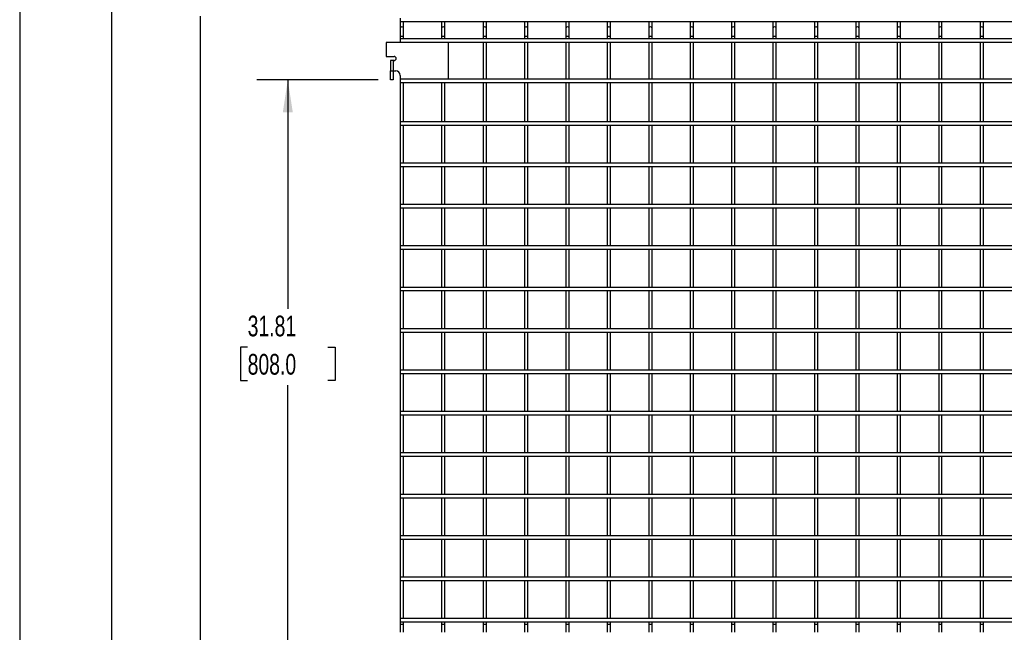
# Model space of a CAD drawing. Header units: inches. Extents: x 0.2 to 10.8, y 0.2 to 8.2.
# Tile 2 of 27: x 0.2 to 4.2, y 1.8 to 4.2. Entities that reach past the tile are written whole.
import ezdxf

# ---------------------------------------------------------------- set-up
doc = ezdxf.new("R2010")
doc.units = ezdxf.units.IN
doc.header["$MEASUREMENT"] = 0
doc.layers.add('DIMENSIONS', color=140, linetype='Continuous', lineweight=25)
doc.layers.add('TEXT', color=140, linetype='Continuous', lineweight=25)
doc.styles.add('SLDTEXTSTYLE0', font='TXT', dxfattribs={"width": 0.7})
doc.dimstyles.new('SLDDIMSTYLE0', dxfattribs={"dimtxt": 0.084961, "dimasz": 0.13, "dimexe": 0, "dimexo": 0.0625, "dimgap": 0.02124, "dimtad": 0, "dimtih": 1, "dimtoh": 1, "dimlfac": 12, "dimrnd": 1e-09, "dimzin": 12, "dimdsep": 46, "dimtxsty": 'SLDTEXTSTYLE0', "dimsah": 1, "dimcen": 0.09, "dimadec": 0, "dimazin": 3, "dimtfac": 1, "dimtofl": 0, "dimtmove": 0, "dimatfit": 3, "dimfxl": 0, "dimfrac": 2, "dimtolj": 1, "dimtzin": 12, "dimarcsym": 0})

# ---------------------------------------------------------------- blocks, each defined once
blk = doc.blocks.new('_D_3')
at = {"layer": 'DIMENSIONS'}
for p, q in [((1.692, 3.9784), (1.2038, 3.9784)), ((1.3288, 3.9784), (1.3288, 3.0575)), ((1.1672, 2.9034), (1.1387, 2.9034)), ((1.1387, 2.9034), (1.1387, 2.7684)), ((1.4904, 2.9034), (1.5189, 2.9034)), ((1.5189, 2.9034), (1.5189, 2.7684)), ((1.1387, 2.7684), (1.1672, 2.7684)), ((1.3288, 1.3274), (1.3288, 2.7494)), ((1.5189, 2.7684), (1.4904, 2.7684)), ((1.731, 1.3274), (1.2038, 1.3274))]:
    blk.add_line(p, q, dxfattribs=at)
for points in [[(1.3288, 3.9784), (1.3088, 3.8484), (1.3488, 3.8484)], [(1.3288, 1.3274), (1.3488, 1.4574), (1.3088, 1.4574)]]:
    blk.add_solid(points, dxfattribs=at)
at = {"layer": 'DIMENSIONS', "char_height": 0.08333, "attachment_point": 1, "style": 'SLDTEXTSTYLE0'}
for s, insert in [('31.81', (1.1672, 3.0299)), ('808.0', (1.1672, 2.8758))]:
    blk.add_mtext(s, dxfattribs=dict(at, insert=insert))
blk = doc.blocks.new('_D_4')
at = {"layer": 'DIMENSIONS'}
for p, q in [((1.692, 6.481), (0.8526, 6.481)), ((0.9776, 6.481), (0.9776, 4.5439)), ((0.7807, 4.3899), (0.7522, 4.3899)), ((0.7522, 4.3899), (0.7522, 4.2548)), ((1.1745, 4.3899), (1.2031, 4.3899)), ((1.2031, 4.3899), (1.2031, 4.2548)), ((0.7522, 4.2548), (0.7807, 4.2548)), ((1.2031, 4.2548), (1.1745, 4.2548)), ((0.9776, 1.3274), (0.9776, 4.2358)), ((1.731, 1.3274), (0.8526, 1.3274))]:
    blk.add_line(p, q, dxfattribs=at)
for points in [[(0.9776, 6.481), (0.9576, 6.351), (0.9976, 6.351)], [(0.9776, 1.3274), (0.9976, 1.4574), (0.9576, 1.4574)]]:
    blk.add_solid(points, dxfattribs=at)
at = {"layer": 'DIMENSIONS', "char_height": 0.08333, "attachment_point": 1, "style": 'SLDTEXTSTYLE0'}
for s, insert in [('61.84', (0.816, 4.5163)), ('1570.8', (0.7807, 4.3623))]:
    blk.add_mtext(s, dxfattribs=dict(at, insert=insert))
blk = doc.blocks.new('_D_5')
at = {"layer": 'DIMENSIONS'}
for p, q in [((1.731, 6.817), (0.4951, 6.817)), ((0.6201, 6.817), (0.6201, 5.0824)), ((0.4232, 4.9284), (0.3947, 4.9284)), ((0.3947, 4.9284), (0.3947, 4.7934)), ((0.817, 4.9284), (0.8456, 4.9284)), ((0.8456, 4.9284), (0.8456, 4.7934)), ((0.3947, 4.7934), (0.4232, 4.7934)), ((0.6201, 1.3274), (0.6201, 4.7743)), ((0.8456, 4.7934), (0.817, 4.7934)), ((1.731, 1.3274), (0.4951, 1.3274))]:
    blk.add_line(p, q, dxfattribs=at)
for points in [[(0.6201, 6.817), (0.6001, 6.687), (0.6401, 6.687)], [(0.6201, 1.3274), (0.6401, 1.4574), (0.6001, 1.4574)]]:
    blk.add_solid(points, dxfattribs=at)
at = {"layer": 'DIMENSIONS', "char_height": 0.08333, "attachment_point": 1, "style": 'SLDTEXTSTYLE0'}
for s, insert in [('65.88', (0.4585, 5.0548)), ('1673.2', (0.4232, 4.9008))]:
    blk.add_mtext(s, dxfattribs=dict(at, insert=insert))

msp = doc.modelspace()

# ---------------------------------------------------------------- linework, layer by layer
for p, q in [((1.78095, 4.22766), (1.78095, 4.21432)), ((1.78095, 4.21432), (1.78095, 4.18563)), ((1.78095, 4.21432), (4.60678, 4.21432)), ((1.79428, 4.18563), (1.79428, 4.21432)), ((1.94762, 4.21432), (1.94762, 4.18563)), ((1.96095, 4.18563), (1.96095, 4.21432)), ((2.11428, 4.21432), (2.11428, 4.18563)), ((2.12762, 4.18563), (2.12762, 4.21432)), ((2.28095, 4.21432), (2.28095, 4.18563)), ((2.29428, 4.18563), (2.29428, 4.21432)), ((2.44762, 4.21432), (2.44762, 4.18563)), ((2.46095, 4.18563), (2.46095, 4.21432)), ((2.61428, 4.21432), (2.61428, 4.18563)), ((2.62762, 4.18563), (2.62762, 4.21432)), ((2.78095, 4.21432), (2.78095, 4.18563)), ((2.79428, 4.18563), (2.79428, 4.21432)), ((2.94762, 4.21432), (2.94762, 4.18563)), ((2.96095, 4.18563), (2.96095, 4.21432)), ((3.11428, 4.21432), (3.11428, 4.18563)), ((3.12762, 4.18563), (3.12762, 4.21432)), ((3.28095, 4.21432), (3.28095, 4.18563)), ((3.29428, 4.18563), (3.29428, 4.21432)), ((3.44762, 4.21432), (3.44762, 4.18563)), ((3.46095, 4.18563), (3.46095, 4.21432)), ((3.61428, 4.21432), (3.61428, 4.18563)), ((3.62762, 4.18563), (3.62762, 4.21432)), ((3.78095, 4.21432), (3.78095, 4.18563)), ((3.79428, 4.18563), (3.79428, 4.21432)), ((3.94762, 4.21432), (3.94762, 4.18563)), ((3.96095, 4.18563), (3.96095, 4.21432)), ((4.11428, 4.21432), (4.11428, 4.18563)), ((4.12762, 4.18563), (4.12762, 4.21432)), ((1.78095, 4.18563), (1.78095, 4.15271)), ((1.79428, 4.15271), (1.79428, 4.18563)), ((1.94762, 4.18563), (1.94762, 4.15271)), ((1.96095, 4.15271), (1.96095, 4.18563)), ((2.11428, 4.18563), (2.11428, 4.15271)), ((2.12762, 4.15271), (2.12762, 4.18563)), ((2.28095, 4.18563), (2.28095, 4.15271)), ((2.29428, 4.15271), (2.29428, 4.18563)), ((2.44762, 4.18563), (2.44762, 4.15271)), ((2.46095, 4.15271), (2.46095, 4.18563)), ((2.61428, 4.18563), (2.61428, 4.15271)), ((2.62762, 4.15271), (2.62762, 4.18563)), ((2.78095, 4.18563), (2.78095, 4.15271)), ((2.79428, 4.15271), (2.79428, 4.18563)), ((2.94762, 4.18563), (2.94762, 4.15271)), ((2.96095, 4.15271), (2.96095, 4.18563)), ((3.11428, 4.18563), (3.11428, 4.15271)), ((3.12762, 4.15271), (3.12762, 4.18563)), ((3.28095, 4.18563), (3.28095, 4.15271)), ((3.29428, 4.15271), (3.29428, 4.18563)), ((3.44762, 4.18563), (3.44762, 4.15271)), ((3.46095, 4.15271), (3.46095, 4.18563)), ((3.61428, 4.18563), (3.61428, 4.15271)), ((3.62762, 4.15271), (3.62762, 4.18563)), ((3.78095, 4.18563), (3.78095, 4.15271)), ((3.79428, 4.15271), (3.79428, 4.18563)), ((3.94762, 4.18563), (3.94762, 4.15271)), ((3.96095, 4.15271), (3.96095, 4.18563)), ((4.11428, 4.18563), (4.11428, 4.15271)), ((4.12762, 4.15271), (4.12762, 4.18563)), ((1.7252, 4.12946), (1.7252, 4.07321)), ((1.9752, 4.12946), (1.7252, 4.12946)), ((1.78095, 4.15271), (1.78095, 4.14372)), ((1.79428, 4.15271), (1.78095, 4.15271)), ((4.60678, 4.14372), (1.78095, 4.14372)), ((1.78095, 4.14372), (1.78095, 4.13039)), ((1.78095, 4.13039), (1.78095, 4.12946)), ((1.78095, 4.13039), (4.60678, 4.13039)), ((1.79428, 4.14372), (1.79428, 4.15271)), ((1.79428, 4.12946), (1.79428, 4.13039)), ((1.94762, 4.15271), (1.94762, 4.14372)), ((1.96095, 4.15271), (1.94762, 4.15271)), ((1.94762, 4.13039), (1.94762, 4.12946)), ((1.96095, 4.14372), (1.96095, 4.15271)), ((1.96095, 4.12946), (1.96095, 4.13039)), ((1.9752, 3.98238), (1.9752, 4.12946)), ((2.11428, 4.15271), (2.11428, 4.14372)), ((2.12762, 4.15271), (2.11428, 4.15271)), ((2.11428, 4.13039), (2.11428, 3.98122)), ((2.12762, 4.14372), (2.12762, 4.15271)), ((2.12762, 3.98122), (2.12762, 4.13039)), ((2.28095, 4.15271), (2.28095, 4.14372)), ((2.29428, 4.15271), (2.28095, 4.15271)), ((2.28095, 4.13039), (2.28095, 3.98122)), ((2.29428, 4.14372), (2.29428, 4.15271)), ((2.29428, 3.98122), (2.29428, 4.13039)), ((2.44762, 4.15271), (2.44762, 4.14372)), ((2.46095, 4.15271), (2.44762, 4.15271)), ((2.44762, 4.13039), (2.44762, 3.98122)), ((2.46095, 4.14372), (2.46095, 4.15271)), ((2.46095, 3.98122), (2.46095, 4.13039)), ((2.61428, 4.15271), (2.61428, 4.14372)), ((2.62762, 4.15271), (2.61428, 4.15271)), ((2.61428, 4.13039), (2.61428, 3.98122)), ((2.62762, 4.14372), (2.62762, 4.15271)), ((2.62762, 3.98122), (2.62762, 4.13039)), ((2.78095, 4.15271), (2.78095, 4.14372)), ((2.79428, 4.15271), (2.78095, 4.15271)), ((2.78095, 4.13039), (2.78095, 3.98122)), ((2.79428, 4.14372), (2.79428, 4.15271)), ((2.79428, 3.98122), (2.79428, 4.13039)), ((2.94762, 4.15271), (2.94762, 4.14372)), ((2.96095, 4.15271), (2.94762, 4.15271)), ((2.94762, 4.13039), (2.94762, 3.98122)), ((2.96095, 4.14372), (2.96095, 4.15271)), ((2.96095, 3.98122), (2.96095, 4.13039)), ((3.11428, 4.15271), (3.11428, 4.14372)), ((3.12762, 4.15271), (3.11428, 4.15271)), ((3.11428, 4.13039), (3.11428, 3.98122)), ((3.12762, 4.14372), (3.12762, 4.15271)), ((3.12762, 3.98122), (3.12762, 4.13039)), ((3.28095, 4.15271), (3.28095, 4.14372)), ((3.29428, 4.15271), (3.28095, 4.15271)), ((3.28095, 4.13039), (3.28095, 3.98122)), ((3.29428, 4.14372), (3.29428, 4.15271)), ((3.29428, 3.98122), (3.29428, 4.13039)), ((3.44762, 4.15271), (3.44762, 4.14372)), ((3.46095, 4.15271), (3.44762, 4.15271)), ((3.44762, 4.13039), (3.44762, 3.98122)), ((3.46095, 4.14372), (3.46095, 4.15271)), ((3.46095, 3.98122), (3.46095, 4.13039)), ((3.61428, 4.15271), (3.61428, 4.14372)), ((3.62762, 4.15271), (3.61428, 4.15271)), ((3.61428, 4.13039), (3.61428, 3.98122)), ((3.62762, 4.14372), (3.62762, 4.15271)), ((3.62762, 3.98122), (3.62762, 4.13039)), ((3.78095, 4.15271), (3.78095, 4.14372)), ((3.79428, 4.15271), (3.78095, 4.15271)), ((3.78095, 4.13039), (3.78095, 3.98122)), ((3.79428, 4.14372), (3.79428, 4.15271)), ((3.79428, 3.98122), (3.79428, 4.13039)), ((3.94762, 4.15271), (3.94762, 4.14372)), ((3.96095, 4.15271), (3.94762, 4.15271)), ((3.94762, 4.13039), (3.94762, 3.98122)), ((3.96095, 4.14372), (3.96095, 4.15271)), ((3.96095, 3.98122), (3.96095, 4.13039)), ((4.11428, 4.15271), (4.11428, 4.14372)), ((4.12762, 4.15271), (4.11428, 4.15271)), ((4.11428, 4.13039), (4.11428, 3.98122)), ((4.12762, 4.14372), (4.12762, 4.15271)), ((4.12762, 3.98122), (4.12762, 4.13039)), ((1.7252, 4.07321), (1.75678, 4.07321)), ((1.74203, 4.05654), (1.74203, 4.01488)), ((1.7532, 4.05654), (1.74203, 4.05654)), ((1.7532, 4.05654), (1.7532, 4.01488)), ((1.75678, 4.05654), (1.7532, 4.05654)), ((1.74203, 4.01488), (1.7532, 4.01488)), ((1.74203, 3.97838), (1.74203, 4.01488)), ((1.7532, 4.01488), (1.76278, 4.01488)), ((1.7532, 4.01488), (1.7532, 3.97838)), ((1.7532, 3.97838), (1.74203, 3.97838)), ((1.78095, 3.99671), (1.78095, 3.98238)), ((1.78095, 3.98238), (1.78095, 3.98122)), ((1.78095, 3.98238), (1.9752, 3.98238)), ((4.60678, 3.98122), (1.78095, 3.98122)), ((1.78095, 3.98122), (1.78095, 3.96789)), ((1.78095, 3.96789), (1.78095, 3.81039)), ((1.78095, 3.96789), (4.60678, 3.96789)), ((1.79428, 3.98122), (1.79428, 3.98238)), ((1.79428, 3.81039), (1.79428, 3.96789)), ((1.94762, 3.98238), (1.94762, 3.98122)), ((1.94762, 3.96789), (1.94762, 3.81039)), ((1.96095, 3.98122), (1.96095, 3.98238)), ((1.96095, 3.81039), (1.96095, 3.96789)), ((2.11428, 3.96789), (2.11428, 3.81039)), ((2.12762, 3.81039), (2.12762, 3.96789)), ((2.28095, 3.96789), (2.28095, 3.81039)), ((2.29428, 3.81039), (2.29428, 3.96789)), ((2.44762, 3.96789), (2.44762, 3.81039)), ((2.46095, 3.81039), (2.46095, 3.96789)), ((2.61428, 3.96789), (2.61428, 3.81039)), ((2.62762, 3.81039), (2.62762, 3.96789)), ((2.78095, 3.96789), (2.78095, 3.81039)), ((2.79428, 3.81039), (2.79428, 3.96789)), ((2.94762, 3.96789), (2.94762, 3.81039)), ((2.96095, 3.81039), (2.96095, 3.96789)), ((3.11428, 3.96789), (3.11428, 3.81039)), ((3.12762, 3.81039), (3.12762, 3.96789)), ((3.28095, 3.96789), (3.28095, 3.81039)), ((3.29428, 3.81039), (3.29428, 3.96789)), ((3.44762, 3.96789), (3.44762, 3.81039)), ((3.46095, 3.81039), (3.46095, 3.96789)), ((3.61428, 3.96789), (3.61428, 3.81039)), ((3.62762, 3.81039), (3.62762, 3.96789)), ((3.78095, 3.96789), (3.78095, 3.81039)), ((3.79428, 3.81039), (3.79428, 3.96789)), ((3.94762, 3.96789), (3.94762, 3.81039)), ((3.96095, 3.81039), (3.96095, 3.96789)), ((4.11428, 3.96789), (4.11428, 3.81039)), ((4.12762, 3.81039), (4.12762, 3.96789)), ((4.60678, 3.81039), (1.78095, 3.81039)), ((1.78095, 3.81039), (1.78095, 3.79706)), ((1.78095, 3.79706), (4.60678, 3.79706)), ((1.78095, 3.79706), (1.78095, 3.64372)), ((1.79428, 3.64372), (1.79428, 3.79706)), ((1.94762, 3.79706), (1.94762, 3.64372)), ((1.96095, 3.64372), (1.96095, 3.79706)), ((2.11428, 3.79706), (2.11428, 3.64372)), ((2.12762, 3.64372), (2.12762, 3.79706)), ((2.28095, 3.79706), (2.28095, 3.64372)), ((2.29428, 3.64372), (2.29428, 3.79706)), ((2.44762, 3.79706), (2.44762, 3.64372)), ((2.46095, 3.64372), (2.46095, 3.79706)), ((2.61428, 3.79706), (2.61428, 3.64372)), ((2.62762, 3.64372), (2.62762, 3.79706)), ((2.78095, 3.79706), (2.78095, 3.64372)), ((2.79428, 3.64372), (2.79428, 3.79706)), ((2.94762, 3.79706), (2.94762, 3.64372)), ((2.96095, 3.64372), (2.96095, 3.79706)), ((3.11428, 3.79706), (3.11428, 3.64372)), ((3.12762, 3.64372), (3.12762, 3.79706)), ((3.28095, 3.79706), (3.28095, 3.64372)), ((3.29428, 3.64372), (3.29428, 3.79706)), ((3.44762, 3.79706), (3.44762, 3.64372)), ((3.46095, 3.64372), (3.46095, 3.79706)), ((3.61428, 3.79706), (3.61428, 3.64372)), ((3.62762, 3.64372), (3.62762, 3.79706)), ((3.78095, 3.79706), (3.78095, 3.64372)), ((3.79428, 3.64372), (3.79428, 3.79706)), ((3.94762, 3.79706), (3.94762, 3.64372)), ((3.96095, 3.64372), (3.96095, 3.79706)), ((4.11428, 3.79706), (4.11428, 3.64372)), ((4.12762, 3.64372), (4.12762, 3.79706)), ((4.60678, 3.64372), (1.78095, 3.64372)), ((1.78095, 3.64372), (1.78095, 3.63039)), ((1.78095, 3.63039), (1.78095, 3.47706)), ((1.78095, 3.63039), (4.60678, 3.63039)), ((1.79428, 3.47706), (1.79428, 3.63039)), ((1.94762, 3.63039), (1.94762, 3.47706)), ((1.96095, 3.47706), (1.96095, 3.63039)), ((2.11428, 3.63039), (2.11428, 3.47706)), ((2.12762, 3.47706), (2.12762, 3.63039)), ((2.28095, 3.63039), (2.28095, 3.47706)), ((2.29428, 3.47706), (2.29428, 3.63039)), ((2.44762, 3.63039), (2.44762, 3.47706)), ((2.46095, 3.47706), (2.46095, 3.63039)), ((2.61428, 3.63039), (2.61428, 3.47706)), ((2.62762, 3.47706), (2.62762, 3.63039)), ((2.78095, 3.63039), (2.78095, 3.47706)), ((2.79428, 3.47706), (2.79428, 3.63039)), ((2.94762, 3.63039), (2.94762, 3.47706)), ((2.96095, 3.47706), (2.96095, 3.63039)), ((3.11428, 3.63039), (3.11428, 3.47706)), ((3.12762, 3.47706), (3.12762, 3.63039)), ((3.28095, 3.63039), (3.28095, 3.47706)), ((3.29428, 3.47706), (3.29428, 3.63039)), ((3.44762, 3.63039), (3.44762, 3.47706)), ((3.46095, 3.47706), (3.46095, 3.63039)), ((3.61428, 3.63039), (3.61428, 3.47706)), ((3.62762, 3.47706), (3.62762, 3.63039)), ((3.78095, 3.63039), (3.78095, 3.47706)), ((3.79428, 3.47706), (3.79428, 3.63039)), ((3.94762, 3.63039), (3.94762, 3.47706)), ((3.96095, 3.47706), (3.96095, 3.63039)), ((4.11428, 3.63039), (4.11428, 3.47706)), ((4.12762, 3.47706), (4.12762, 3.63039)), ((4.60678, 3.47706), (1.78095, 3.47706)), ((1.78095, 3.47706), (1.78095, 3.46372)), ((1.78095, 3.46372), (1.78095, 3.31039)), ((1.78095, 3.46372), (4.60678, 3.46372)), ((1.79428, 3.31039), (1.79428, 3.46372)), ((1.94762, 3.46372), (1.94762, 3.31039)), ((1.96095, 3.31039), (1.96095, 3.46372)), ((2.11428, 3.46372), (2.11428, 3.31039)), ((2.12762, 3.31039), (2.12762, 3.46372)), ((2.28095, 3.46372), (2.28095, 3.31039)), ((2.29428, 3.31039), (2.29428, 3.46372)), ((2.44762, 3.46372), (2.44762, 3.31039)), ((2.46095, 3.31039), (2.46095, 3.46372)), ((2.61428, 3.46372), (2.61428, 3.31039)), ((2.62762, 3.31039), (2.62762, 3.46372)), ((2.78095, 3.46372), (2.78095, 3.31039)), ((2.79428, 3.31039), (2.79428, 3.46372)), ((2.94762, 3.46372), (2.94762, 3.31039)), ((2.96095, 3.31039), (2.96095, 3.46372)), ((3.11428, 3.46372), (3.11428, 3.31039)), ((3.12762, 3.31039), (3.12762, 3.46372)), ((3.28095, 3.46372), (3.28095, 3.31039)), ((3.29428, 3.31039), (3.29428, 3.46372)), ((3.44762, 3.46372), (3.44762, 3.31039)), ((3.46095, 3.31039), (3.46095, 3.46372)), ((3.61428, 3.46372), (3.61428, 3.31039)), ((3.62762, 3.31039), (3.62762, 3.46372)), ((3.78095, 3.46372), (3.78095, 3.31039)), ((3.79428, 3.31039), (3.79428, 3.46372)), ((3.94762, 3.46372), (3.94762, 3.31039)), ((3.96095, 3.31039), (3.96095, 3.46372)), ((4.11428, 3.46372), (4.11428, 3.31039)), ((4.12762, 3.31039), (4.12762, 3.46372)), ((4.60678, 3.31039), (1.78095, 3.31039)), ((1.78095, 3.31039), (1.78095, 3.29706)), ((1.78095, 3.29706), (1.78095, 3.14372)), ((1.78095, 3.29706), (4.60678, 3.29706)), ((1.79428, 3.14372), (1.79428, 3.29706)), ((1.94762, 3.29706), (1.94762, 3.14372)), ((1.96095, 3.14372), (1.96095, 3.29706)), ((2.11428, 3.29706), (2.11428, 3.14372)), ((2.12762, 3.14372), (2.12762, 3.29706)), ((2.28095, 3.29706), (2.28095, 3.14372)), ((2.29428, 3.14372), (2.29428, 3.29706)), ((2.44762, 3.29706), (2.44762, 3.14372)), ((2.46095, 3.14372), (2.46095, 3.29706)), ((2.61428, 3.29706), (2.61428, 3.14372)), ((2.62762, 3.14372), (2.62762, 3.29706)), ((2.78095, 3.29706), (2.78095, 3.14372)), ((2.79428, 3.14372), (2.79428, 3.29706)), ((2.94762, 3.29706), (2.94762, 3.14372)), ((2.96095, 3.14372), (2.96095, 3.29706)), ((3.11428, 3.29706), (3.11428, 3.14372)), ((3.12762, 3.14372), (3.12762, 3.29706)), ((3.28095, 3.29706), (3.28095, 3.14372)), ((3.29428, 3.14372), (3.29428, 3.29706)), ((3.44762, 3.29706), (3.44762, 3.14372)), ((3.46095, 3.14372), (3.46095, 3.29706)), ((3.61428, 3.29706), (3.61428, 3.14372)), ((3.62762, 3.14372), (3.62762, 3.29706)), ((3.78095, 3.29706), (3.78095, 3.14372)), ((3.79428, 3.14372), (3.79428, 3.29706)), ((3.94762, 3.29706), (3.94762, 3.14372)), ((3.96095, 3.14372), (3.96095, 3.29706)), ((4.11428, 3.29706), (4.11428, 3.14372)), ((4.12762, 3.14372), (4.12762, 3.29706)), ((4.60678, 3.14372), (1.78095, 3.14372)), ((1.78095, 3.14372), (1.78095, 3.13039)), ((1.78095, 3.13039), (1.78095, 2.97706)), ((1.78095, 3.13039), (4.60678, 3.13039)), ((1.79428, 2.97706), (1.79428, 3.13039)), ((1.94762, 3.13039), (1.94762, 2.97706)), ((1.96095, 2.97706), (1.96095, 3.13039)), ((2.11428, 3.13039), (2.11428, 2.97706)), ((2.12762, 2.97706), (2.12762, 3.13039)), ((2.28095, 3.13039), (2.28095, 2.97706)), ((2.29428, 2.97706), (2.29428, 3.13039)), ((2.44762, 3.13039), (2.44762, 2.97706)), ((2.46095, 2.97706), (2.46095, 3.13039)), ((2.61428, 3.13039), (2.61428, 2.97706)), ((2.62762, 2.97706), (2.62762, 3.13039)), ((2.78095, 3.13039), (2.78095, 2.97706)), ((2.79428, 2.97706), (2.79428, 3.13039)), ((2.94762, 3.13039), (2.94762, 2.97706)), ((2.96095, 2.97706), (2.96095, 3.13039)), ((3.11428, 3.13039), (3.11428, 2.97706)), ((3.12762, 2.97706), (3.12762, 3.13039)), ((3.28095, 3.13039), (3.28095, 2.97706)), ((3.29428, 2.97706), (3.29428, 3.13039)), ((3.44762, 3.13039), (3.44762, 2.97706)), ((3.46095, 2.97706), (3.46095, 3.13039)), ((3.61428, 3.13039), (3.61428, 2.97706)), ((3.62762, 2.97706), (3.62762, 3.13039)), ((3.78095, 3.13039), (3.78095, 2.97706)), ((3.79428, 2.97706), (3.79428, 3.13039)), ((3.94762, 3.13039), (3.94762, 2.97706)), ((3.96095, 2.97706), (3.96095, 3.13039)), ((4.11428, 3.13039), (4.11428, 2.97706)), ((4.12762, 2.97706), (4.12762, 3.13039)), ((4.60678, 2.97706), (1.78095, 2.97706)), ((1.78095, 2.97706), (1.78095, 2.96372)), ((1.78095, 2.96372), (1.78095, 2.81039)), ((1.78095, 2.96372), (4.60678, 2.96372)), ((1.79428, 2.81039), (1.79428, 2.96372)), ((1.94762, 2.96372), (1.94762, 2.81039)), ((1.96095, 2.81039), (1.96095, 2.96372)), ((2.11428, 2.96372), (2.11428, 2.81039)), ((2.12762, 2.81039), (2.12762, 2.96372)), ((2.28095, 2.96372), (2.28095, 2.81039)), ((2.29428, 2.81039), (2.29428, 2.96372)), ((2.44762, 2.96372), (2.44762, 2.81039)), ((2.46095, 2.81039), (2.46095, 2.96372)), ((2.61428, 2.96372), (2.61428, 2.81039)), ((2.62762, 2.81039), (2.62762, 2.96372)), ((2.78095, 2.96372), (2.78095, 2.81039)), ((2.79428, 2.81039), (2.79428, 2.96372)), ((2.94762, 2.96372), (2.94762, 2.81039)), ((2.96095, 2.81039), (2.96095, 2.96372)), ((3.11428, 2.96372), (3.11428, 2.81039)), ((3.12762, 2.81039), (3.12762, 2.96372)), ((3.28095, 2.96372), (3.28095, 2.81039)), ((3.29428, 2.81039), (3.29428, 2.96372)), ((3.44762, 2.96372), (3.44762, 2.81039)), ((3.46095, 2.81039), (3.46095, 2.96372)), ((3.61428, 2.96372), (3.61428, 2.81039)), ((3.62762, 2.81039), (3.62762, 2.96372)), ((3.78095, 2.96372), (3.78095, 2.81039)), ((3.79428, 2.81039), (3.79428, 2.96372)), ((3.94762, 2.96372), (3.94762, 2.81039)), ((3.96095, 2.81039), (3.96095, 2.96372)), ((4.11428, 2.96372), (4.11428, 2.81039)), ((4.12762, 2.81039), (4.12762, 2.96372)), ((4.60678, 2.81039), (1.78095, 2.81039)), ((1.78095, 2.81039), (1.78095, 2.79706)), ((1.78095, 2.79706), (1.78095, 2.64372)), ((1.78095, 2.79706), (4.60678, 2.79706)), ((1.79428, 2.64372), (1.79428, 2.79706)), ((1.94762, 2.79706), (1.94762, 2.64372)), ((1.96095, 2.64372), (1.96095, 2.79706)), ((2.11428, 2.79706), (2.11428, 2.64372)), ((2.12762, 2.64372), (2.12762, 2.79706)), ((2.28095, 2.79706), (2.28095, 2.64372)), ((2.29428, 2.64372), (2.29428, 2.79706)), ((2.44762, 2.79706), (2.44762, 2.64372)), ((2.46095, 2.64372), (2.46095, 2.79706)), ((2.61428, 2.79706), (2.61428, 2.64372)), ((2.62762, 2.64372), (2.62762, 2.79706)), ((2.78095, 2.79706), (2.78095, 2.64372)), ((2.79428, 2.64372), (2.79428, 2.79706)), ((2.94762, 2.79706), (2.94762, 2.64372)), ((2.96095, 2.64372), (2.96095, 2.79706)), ((3.11428, 2.79706), (3.11428, 2.64372)), ((3.12762, 2.64372), (3.12762, 2.79706)), ((3.28095, 2.79706), (3.28095, 2.64372)), ((3.29428, 2.64372), (3.29428, 2.79706)), ((3.44762, 2.79706), (3.44762, 2.64372)), ((3.46095, 2.64372), (3.46095, 2.79706)), ((3.61428, 2.79706), (3.61428, 2.64372)), ((3.62762, 2.64372), (3.62762, 2.79706)), ((3.78095, 2.79706), (3.78095, 2.64372)), ((3.79428, 2.64372), (3.79428, 2.79706)), ((3.94762, 2.79706), (3.94762, 2.64372)), ((3.96095, 2.64372), (3.96095, 2.79706)), ((4.11428, 2.79706), (4.11428, 2.64372)), ((4.12762, 2.64372), (4.12762, 2.79706)), ((4.60678, 2.64372), (1.78095, 2.64372)), ((1.78095, 2.64372), (1.78095, 2.63039)), ((1.78095, 2.63039), (1.78095, 2.47706)), ((1.78095, 2.63039), (4.60678, 2.63039)), ((1.79428, 2.47706), (1.79428, 2.63039)), ((1.94762, 2.63039), (1.94762, 2.47706)), ((1.96095, 2.47706), (1.96095, 2.63039)), ((2.11428, 2.63039), (2.11428, 2.47706)), ((2.12762, 2.47706), (2.12762, 2.63039)), ((2.28095, 2.63039), (2.28095, 2.47706)), ((2.29428, 2.47706), (2.29428, 2.63039)), ((2.44762, 2.63039), (2.44762, 2.47706)), ((2.46095, 2.47706), (2.46095, 2.63039)), ((2.61428, 2.63039), (2.61428, 2.47706)), ((2.62762, 2.47706), (2.62762, 2.63039)), ((2.78095, 2.63039), (2.78095, 2.47706)), ((2.79428, 2.47706), (2.79428, 2.63039)), ((2.94762, 2.63039), (2.94762, 2.47706)), ((2.96095, 2.47706), (2.96095, 2.63039)), ((3.11428, 2.63039), (3.11428, 2.47706)), ((3.12762, 2.47706), (3.12762, 2.63039)), ((3.28095, 2.63039), (3.28095, 2.47706)), ((3.29428, 2.47706), (3.29428, 2.63039)), ((3.44762, 2.63039), (3.44762, 2.47706)), ((3.46095, 2.47706), (3.46095, 2.63039)), ((3.61428, 2.63039), (3.61428, 2.47706)), ((3.62762, 2.47706), (3.62762, 2.63039)), ((3.78095, 2.63039), (3.78095, 2.47706)), ((3.79428, 2.47706), (3.79428, 2.63039)), ((3.94762, 2.63039), (3.94762, 2.47706)), ((3.96095, 2.47706), (3.96095, 2.63039)), ((4.11428, 2.63039), (4.11428, 2.47706)), ((4.12762, 2.47706), (4.12762, 2.63039)), ((4.60678, 2.47706), (1.78095, 2.47706)), ((1.78095, 2.47706), (1.78095, 2.46372)), ((1.78095, 2.46372), (4.60678, 2.46372)), ((1.78095, 2.46372), (1.78095, 2.31039)), ((1.79428, 2.31039), (1.79428, 2.46372)), ((1.94762, 2.46372), (1.94762, 2.31039)), ((1.96095, 2.31039), (1.96095, 2.46372)), ((2.11428, 2.46372), (2.11428, 2.31039)), ((2.12762, 2.31039), (2.12762, 2.46372)), ((2.28095, 2.46372), (2.28095, 2.31039)), ((2.29428, 2.31039), (2.29428, 2.46372)), ((2.44762, 2.46372), (2.44762, 2.31039)), ((2.46095, 2.31039), (2.46095, 2.46372)), ((2.61428, 2.46372), (2.61428, 2.31039)), ((2.62762, 2.31039), (2.62762, 2.46372)), ((2.78095, 2.46372), (2.78095, 2.31039)), ((2.79428, 2.31039), (2.79428, 2.46372)), ((2.94762, 2.46372), (2.94762, 2.31039)), ((2.96095, 2.31039), (2.96095, 2.46372)), ((3.11428, 2.46372), (3.11428, 2.31039)), ((3.12762, 2.31039), (3.12762, 2.46372)), ((3.28095, 2.46372), (3.28095, 2.31039)), ((3.29428, 2.31039), (3.29428, 2.46372)), ((3.44762, 2.46372), (3.44762, 2.31039)), ((3.46095, 2.31039), (3.46095, 2.46372)), ((3.61428, 2.46372), (3.61428, 2.31039)), ((3.62762, 2.31039), (3.62762, 2.46372)), ((3.78095, 2.46372), (3.78095, 2.31039)), ((3.79428, 2.31039), (3.79428, 2.46372)), ((3.94762, 2.46372), (3.94762, 2.31039)), ((3.96095, 2.31039), (3.96095, 2.46372)), ((4.11428, 2.46372), (4.11428, 2.31039)), ((4.12762, 2.31039), (4.12762, 2.46372)), ((4.60678, 2.31039), (1.78095, 2.31039)), ((1.78095, 2.31039), (1.78095, 2.29706)), ((1.78095, 2.29706), (1.78095, 2.14372)), ((1.78095, 2.29706), (4.60678, 2.29706)), ((1.79428, 2.14372), (1.79428, 2.29706)), ((1.94762, 2.29706), (1.94762, 2.14372)), ((1.96095, 2.14372), (1.96095, 2.29706)), ((2.11428, 2.29706), (2.11428, 2.14372)), ((2.12762, 2.14372), (2.12762, 2.29706)), ((2.28095, 2.29706), (2.28095, 2.14372)), ((2.29428, 2.14372), (2.29428, 2.29706)), ((2.44762, 2.29706), (2.44762, 2.14372)), ((2.46095, 2.14372), (2.46095, 2.29706)), ((2.61428, 2.29706), (2.61428, 2.14372)), ((2.62762, 2.14372), (2.62762, 2.29706)), ((2.78095, 2.29706), (2.78095, 2.14372)), ((2.79428, 2.14372), (2.79428, 2.29706)), ((2.94762, 2.29706), (2.94762, 2.14372)), ((2.96095, 2.14372), (2.96095, 2.29706)), ((3.11428, 2.29706), (3.11428, 2.14372)), ((3.12762, 2.14372), (3.12762, 2.29706)), ((3.28095, 2.29706), (3.28095, 2.14372)), ((3.29428, 2.14372), (3.29428, 2.29706)), ((3.44762, 2.29706), (3.44762, 2.14372)), ((3.46095, 2.14372), (3.46095, 2.29706)), ((3.61428, 2.29706), (3.61428, 2.14372)), ((3.62762, 2.14372), (3.62762, 2.29706)), ((3.78095, 2.29706), (3.78095, 2.14372)), ((3.79428, 2.14372), (3.79428, 2.29706)), ((3.94762, 2.29706), (3.94762, 2.14372)), ((3.96095, 2.14372), (3.96095, 2.29706)), ((4.11428, 2.29706), (4.11428, 2.14372)), ((4.12762, 2.14372), (4.12762, 2.29706)), ((4.60678, 2.14372), (1.78095, 2.14372)), ((1.78095, 2.14372), (1.78095, 2.13039)), ((1.78095, 2.13039), (1.78095, 1.97706)), ((1.78095, 2.13039), (4.60678, 2.13039)), ((1.79428, 1.97706), (1.79428, 2.13039)), ((1.94762, 2.13039), (1.94762, 1.97706)), ((1.96095, 1.97706), (1.96095, 2.13039)), ((2.11428, 2.13039), (2.11428, 1.97706)), ((2.12762, 1.97706), (2.12762, 2.13039)), ((2.28095, 2.13039), (2.28095, 1.97706)), ((2.29428, 1.97706), (2.29428, 2.13039)), ((2.44762, 2.13039), (2.44762, 1.97706)), ((2.46095, 1.97706), (2.46095, 2.13039)), ((2.61428, 2.13039), (2.61428, 1.97706)), ((2.62762, 1.97706), (2.62762, 2.13039)), ((2.78095, 2.13039), (2.78095, 1.97706)), ((2.79428, 1.97706), (2.79428, 2.13039)), ((2.94762, 2.13039), (2.94762, 1.97706)), ((2.96095, 1.97706), (2.96095, 2.13039)), ((3.11428, 2.13039), (3.11428, 1.97706)), ((3.12762, 1.97706), (3.12762, 2.13039)), ((3.28095, 2.13039), (3.28095, 1.97706)), ((3.29428, 1.97706), (3.29428, 2.13039)), ((3.44762, 2.13039), (3.44762, 1.97706)), ((3.46095, 1.97706), (3.46095, 2.13039)), ((3.61428, 2.13039), (3.61428, 1.97706)), ((3.62762, 1.97706), (3.62762, 2.13039)), ((3.78095, 2.13039), (3.78095, 1.97706)), ((3.79428, 1.97706), (3.79428, 2.13039)), ((3.94762, 2.13039), (3.94762, 1.97706)), ((3.96095, 1.97706), (3.96095, 2.13039)), ((4.11428, 2.13039), (4.11428, 1.97706)), ((4.12762, 1.97706), (4.12762, 2.13039)), ((4.60678, 1.97706), (1.78095, 1.97706)), ((1.78095, 1.97706), (1.78095, 1.96372)), ((1.78095, 1.96372), (1.78095, 1.81039)), ((1.78095, 1.96372), (4.60678, 1.96372)), ((1.79428, 1.81039), (1.79428, 1.96372)), ((1.94762, 1.96372), (1.94762, 1.81039)), ((1.96095, 1.81039), (1.96095, 1.96372)), ((2.11428, 1.96372), (2.11428, 1.81039)), ((2.12762, 1.81039), (2.12762, 1.96372)), ((2.28095, 1.96372), (2.28095, 1.81039)), ((2.29428, 1.81039), (2.29428, 1.96372)), ((2.44762, 1.96372), (2.44762, 1.81039)), ((2.46095, 1.81039), (2.46095, 1.96372)), ((2.61428, 1.96372), (2.61428, 1.81039)), ((2.62762, 1.81039), (2.62762, 1.96372)), ((2.78095, 1.96372), (2.78095, 1.81039)), ((2.79428, 1.81039), (2.79428, 1.96372)), ((2.94762, 1.96372), (2.94762, 1.81039)), ((2.96095, 1.81039), (2.96095, 1.96372)), ((3.11428, 1.96372), (3.11428, 1.81039)), ((3.12762, 1.81039), (3.12762, 1.96372)), ((3.28095, 1.96372), (3.28095, 1.81039)), ((3.29428, 1.81039), (3.29428, 1.96372)), ((3.44762, 1.96372), (3.44762, 1.81039)), ((3.46095, 1.81039), (3.46095, 1.96372)), ((3.61428, 1.96372), (3.61428, 1.81039)), ((3.62762, 1.81039), (3.62762, 1.96372)), ((3.78095, 1.96372), (3.78095, 1.81039)), ((3.79428, 1.81039), (3.79428, 1.96372)), ((3.94762, 1.96372), (3.94762, 1.81039)), ((3.96095, 1.81039), (3.96095, 1.96372)), ((4.11428, 1.96372), (4.11428, 1.81039)), ((4.12762, 1.81039), (4.12762, 1.96372)), ((4.60678, 1.81039), (1.78095, 1.81039)), ((1.78095, 1.81039), (1.78095, 1.79706)), ((1.78095, 1.79706), (1.78095, 1.78829)), ((1.78095, 1.79706), (4.60678, 1.79706)), ((1.78095, 1.78829), (1.78095, 1.75538)), ((1.78095, 1.78829), (1.79428, 1.78829)), ((1.79428, 1.78829), (1.79428, 1.79706)), ((1.79428, 1.75538), (1.79428, 1.78829)), ((1.94762, 1.79706), (1.94762, 1.78829)), ((1.94762, 1.78829), (1.94762, 1.75538)), ((1.94762, 1.78829), (1.96095, 1.78829)), ((1.96095, 1.78829), (1.96095, 1.79706)), ((1.96095, 1.75538), (1.96095, 1.78829)), ((2.11428, 1.79706), (2.11428, 1.78829)), ((2.11428, 1.78829), (2.11428, 1.75538)), ((2.11428, 1.78829), (2.12762, 1.78829)), ((2.12762, 1.78829), (2.12762, 1.79706)), ((2.12762, 1.75538), (2.12762, 1.78829)), ((2.28095, 1.79706), (2.28095, 1.78829)), ((2.28095, 1.78829), (2.28095, 1.75538)), ((2.28095, 1.78829), (2.29428, 1.78829)), ((2.29428, 1.78829), (2.29428, 1.79706)), ((2.29428, 1.75538), (2.29428, 1.78829)), ((2.44762, 1.79706), (2.44762, 1.78829)), ((2.44762, 1.78829), (2.44762, 1.75538)), ((2.44762, 1.78829), (2.46095, 1.78829)), ((2.46095, 1.78829), (2.46095, 1.79706)), ((2.46095, 1.75538), (2.46095, 1.78829)), ((2.61428, 1.79706), (2.61428, 1.78829)), ((2.61428, 1.78829), (2.61428, 1.75538)), ((2.61428, 1.78829), (2.62762, 1.78829)), ((2.62762, 1.78829), (2.62762, 1.79706)), ((2.62762, 1.75538), (2.62762, 1.78829)), ((2.78095, 1.79706), (2.78095, 1.78829)), ((2.78095, 1.78829), (2.78095, 1.75538)), ((2.78095, 1.78829), (2.79428, 1.78829)), ((2.79428, 1.78829), (2.79428, 1.79706)), ((2.79428, 1.75538), (2.79428, 1.78829)), ((2.94762, 1.79706), (2.94762, 1.78829)), ((2.94762, 1.78829), (2.94762, 1.75538)), ((2.94762, 1.78829), (2.96095, 1.78829)), ((2.96095, 1.78829), (2.96095, 1.79706)), ((2.96095, 1.75538), (2.96095, 1.78829)), ((3.11428, 1.79706), (3.11428, 1.78829)), ((3.11428, 1.78829), (3.11428, 1.75538)), ((3.11428, 1.78829), (3.12762, 1.78829)), ((3.12762, 1.78829), (3.12762, 1.79706)), ((3.12762, 1.75538), (3.12762, 1.78829)), ((3.28095, 1.79706), (3.28095, 1.78829)), ((3.28095, 1.78829), (3.28095, 1.75538)), ((3.28095, 1.78829), (3.29428, 1.78829)), ((3.29428, 1.78829), (3.29428, 1.79706)), ((3.29428, 1.75538), (3.29428, 1.78829)), ((3.44762, 1.79706), (3.44762, 1.78829)), ((3.44762, 1.78829), (3.44762, 1.75538)), ((3.44762, 1.78829), (3.46095, 1.78829)), ((3.46095, 1.78829), (3.46095, 1.79706)), ((3.46095, 1.75538), (3.46095, 1.78829)), ((3.61428, 1.79706), (3.61428, 1.78829)), ((3.61428, 1.78829), (3.61428, 1.75538)), ((3.61428, 1.78829), (3.62762, 1.78829)), ((3.62762, 1.78829), (3.62762, 1.79706)), ((3.62762, 1.75538), (3.62762, 1.78829)), ((3.78095, 1.79706), (3.78095, 1.78829)), ((3.78095, 1.78829), (3.78095, 1.75538)), ((3.78095, 1.78829), (3.79428, 1.78829)), ((3.79428, 1.78829), (3.79428, 1.79706)), ((3.79428, 1.75538), (3.79428, 1.78829)), ((3.94762, 1.79706), (3.94762, 1.78829)), ((3.94762, 1.78829), (3.94762, 1.75538)), ((3.94762, 1.78829), (3.96095, 1.78829)), ((3.96095, 1.78829), (3.96095, 1.79706)), ((3.96095, 1.75538), (3.96095, 1.78829)), ((4.11428, 1.79706), (4.11428, 1.78829)), ((4.11428, 1.78829), (4.11428, 1.75538)), ((4.11428, 1.78829), (4.12762, 1.78829)), ((4.12762, 1.78829), (4.12762, 1.79706)), ((4.12762, 1.75538), (4.12762, 1.78829))]:
    msp.add_line(p, q)
for centre, radius, start, end in [((1.78762, 4.18563), 0.00667, 90, 180), ((1.78762, 4.18563), 0.00667, 0, 90), ((1.95428, 4.18563), 0.00667, 90, 180), ((1.95428, 4.18563), 0.00667, 0, 90), ((2.12095, 4.18563), 0.00667, 90, 180), ((2.12095, 4.18563), 0.00667, 0, 90), ((2.28762, 4.18563), 0.00667, 90, 180), ((2.28762, 4.18563), 0.00667, 0, 90), ((2.45428, 4.18563), 0.00667, 90, 180), ((2.45428, 4.18563), 0.00667, 0, 90), ((2.62095, 4.18563), 0.00667, 90, 180), ((2.62095, 4.18563), 0.00667, 0, 90), ((2.78762, 4.18563), 0.00667, 90, 180), ((2.78762, 4.18563), 0.00667, 0, 90), ((2.95428, 4.18563), 0.00667, 90, 180), ((2.95428, 4.18563), 0.00667, 0, 90), ((3.12095, 4.18563), 0.00667, 90, 180), ((3.12095, 4.18563), 0.00667, 0, 90), ((3.28762, 4.18563), 0.00667, 90, 180), ((3.28762, 4.18563), 0.00667, 0, 90), ((3.45428, 4.18563), 0.00667, 90, 180), ((3.45428, 4.18563), 0.00667, 0, 90), ((3.62095, 4.18563), 0.00667, 90, 180), ((3.62095, 4.18563), 0.00667, 0, 90), ((3.78762, 4.18563), 0.00667, 90, 180), ((3.78762, 4.18563), 0.00667, 0, 90), ((3.95428, 4.18563), 0.00667, 90, 180), ((3.95428, 4.18563), 0.00667, 0, 90), ((4.12095, 4.18563), 0.00667, 90, 180), ((4.12095, 4.18563), 0.00667, 0, 90), ((1.75678, 4.06488), 0.00833, 270, 90), ((1.76278, 3.99671), 0.01817, 0, 90)]:
    msp.add_arc(centre, radius, start, end)
at = {"layer": 'TEXT'}
msp.add_line((0.25, 8.25), (0.25, 0.25), dxfattribs=at)

# ---------------------------------------------------------------- dimensions: what is measured, and where the dimension line sits
at = {"layer": 'DIMENSIONS'}
for base, p1, p2, picture, middle in [((0.620122, 6.81696), (1.78095, 1.327376), (1.78095, 6.81696), '_D_5', (0.620122, 4.92839)), ((0.97761, 6.48098), (1.78095, 1.32738), (1.74203, 6.48098), '_D_4', (0.97761, 4.38987)), ((1.32878, 3.97838), (1.78095, 1.32738), (1.74203, 3.97838), '_D_3', (1.32878, 2.90341))]:
    dim = msp.add_linear_dim(base=base, p1=p1, p2=p2, angle=90, dimstyle='SLDDIMSTYLE0', dxfattribs=at)
    dim.commit()
    dim.dimension.update_dxf_attribs({"geometry": picture, "text_midpoint": middle, "dimtype": 160})

doc.saveas('drawing.dxf')
